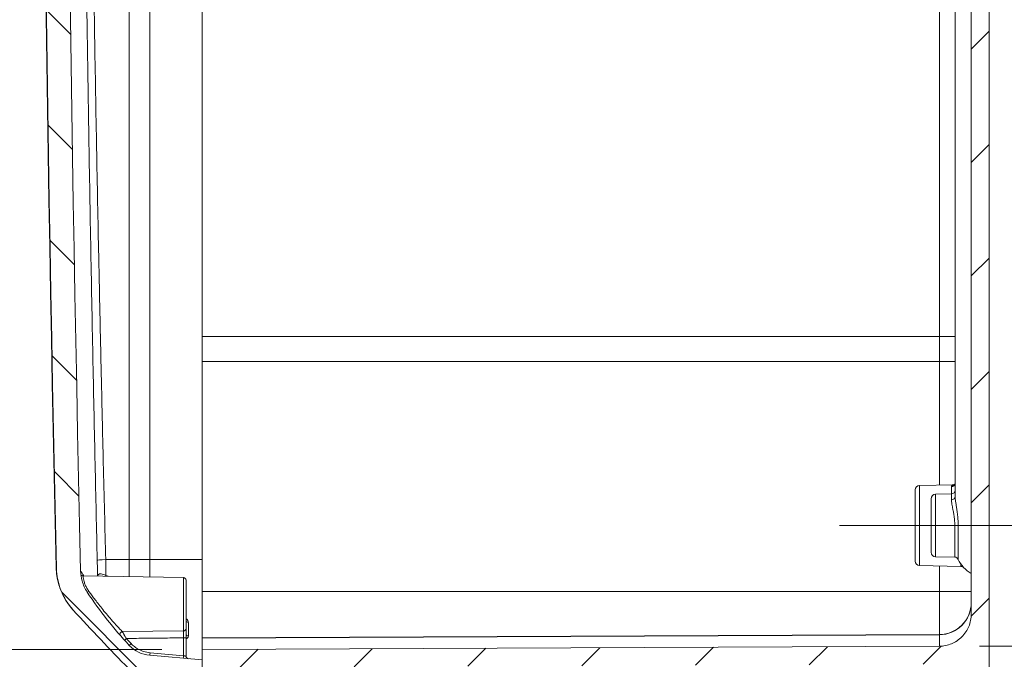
# Model space of a CAD drawing. Header units: inches. Extents: x -374 to 640, y -945 to 1059.
# Tile 121 of 222: x 94.59 to 102.27, y 45.1 to 50.09. Entities that reach past the tile are written whole.
import ezdxf

# ---------------------------------------------------------------- set-up
doc = ezdxf.new("R2010")
doc.units = ezdxf.units.IN
doc.header["$LTSCALE"] = 5
doc.header["$MEASUREMENT"] = 0
doc.layers.add('Centerline (ANSI)', color=1, linetype='Continuous', lineweight=9, true_color=0xff0000)
for name, color, linetype, lineweight in [('Dimension (ANSI)', 7, 'Continuous', 9), ('Hatch (ANSI)', 7, 'Continuous', 9), ('Visible (ANSI)', 7, 'Continuous', 18), ('Visible Narrow (ANSI)', 7, 'Continuous', 5)]:
    doc.layers.add(name, color=color, linetype=linetype, lineweight=lineweight)
doc.styles.add('Note Text (ANSI)', font='arial.ttf')
doc.dimstyles.new('.XX', dxfattribs={"dimscale": 5, "dimtxt": 0.095, "dimasz": 0.125, "dimexe": 0.1875, "dimexo": 0.0625, "dimgap": 0.0625, "dimtad": 0, "dimtih": 1, "dimtoh": 1, "dimrnd": 1e-08, "dimzin": 0, "dimdsep": 46, "dimtxsty": 'Note Text (ANSI)', "dimblk": 'Filled-1', "dimcen": 0.09, "dimdle": 0.45, "dimclrd": 256, "dimclre": 256, "dimclrt": 256, "dimadec": 0, "dimazin": 1, "dimtfac": 1.263158, "dimtofl": 0, "dimtmove": 0, "dimatfit": 3, "dimfxl": 1, "dimtolj": 1, "dimtzin": 4, "dimlwd": -1, "dimlwe": -1, "dimarcsym": 0})

# ---------------------------------------------------------------- blocks, each defined once
blk = doc.blocks.new('Filled-1')
at = {"color": 0}
for p, q in [((0, 0), (-1, 0.25)), ((-1, 0.25), (-1, -0.25)), ((-1, 0), (0, 0)), ((-1, -0.25), (0, 0))]:
    blk.add_line(p, q, dxfattribs=at)
at = {"color": 0, "flags": 128}
blk.add_lwpolyline([(-1, -0.25), (0, 0), (-1, 0.25), (-1, -0.25)], dxfattribs=at)
at = {"color": 0}
blk.add_solid([(-1, -0.25), (0, 0), (-1, 0.25), (-1, -0.25)], dxfattribs=at)
blk = doc.blocks.new('*D58')
at = {"layer": 'Defpoints', "color": 0, "transparency": 16777216}
for p in [(101.7585, 69.3387), (101.7585, 45.2042), (108.1356, 45.2042)]:
    blk.add_point(p, dxfattribs=at)
at = {"layer": 'Dimension (ANSI)', "transparency": 16777216}
for p, q in [((102.071, 69.3387), (109.0731, 69.3387)), ((108.1356, 68.7137), (108.1356, 59.6032)), ((108.1356, 45.8292), (108.1356, 58.4928)), ((102.071, 45.2042), (109.0731, 45.2042))]:
    blk.add_line(p, q, dxfattribs=at)
at = {"layer": 'Dimension (ANSI)', "transparency": 16777216, "xscale": 0.625, "yscale": 0.625, "zscale": 0.625}
for p, rotation in [((108.1356, 69.3387), 90), ((108.1356, 45.2042), 270)]:
    blk.add_blockref('Filled-1', p, dxfattribs=dict(at, rotation=rotation))
at = {"layer": 'Dimension (ANSI)', "transparency": 16777216, "insert": (107.3301, 59.2907), "char_height": 0.475, "attachment_point": 1, "style": 'Note Text (ANSI)'}
blk.add_mtext('\\A1;24.13', dxfattribs=at)
blk = doc.blocks.new('*D61')
at = {"layer": 'Defpoints', "color": 0, "transparency": 16777216}
for p in [(96.0074, 69.3611), (91.8718, 45.1791), (96.0074, 45.1791)]:
    blk.add_point(p, dxfattribs=at)
at = {"layer": 'Dimension (ANSI)', "transparency": 16777216}
for p, q in [((95.6949, 69.3611), (90.9343, 69.3611)), ((91.8718, 68.7361), (91.8718, 57.8224)), ((91.8718, 45.8041), (91.8718, 56.7123)), ((95.6949, 45.1791), (90.9343, 45.1791))]:
    blk.add_line(p, q, dxfattribs=at)
at = {"layer": 'Dimension (ANSI)', "transparency": 16777216, "xscale": 0.625, "yscale": 0.625, "zscale": 0.625}
for p, rotation in [((91.8718, 69.3611), 90), ((91.8718, 45.1791), 270)]:
    blk.add_blockref('Filled-1', p, dxfattribs=dict(at, rotation=rotation))
at = {"layer": 'Dimension (ANSI)', "transparency": 16777216, "insert": (91.0659, 57.5099), "char_height": 0.475, "attachment_point": 1, "style": 'Note Text (ANSI)'}
blk.add_mtext('\\A1;24.18', dxfattribs=at)

msp = doc.modelspace()

# ---------------------------------------------------------------- hatches: boundary and pattern name
at = {"layer": 'Hatch (ANSI)'}
h = msp.add_hatch(dxfattribs=at)
h.set_pattern_fill('ANSI31', color=256, scale=5, style=0)
edge = h.paths.add_edge_path()
edge.add_line((101.88243, 57.42857), (101.88243, 57.11158))
edge.add_ellipse((102.13243, 57.11158), major_axis=(0, -0.25), ratio=1, start_angle=270, end_angle=330.000005)
edge.add_line((102.00743, 56.89507), (102.00743, 56.13524))
edge.add_ellipse((102.13243, 55.82905), major_axis=(0, 0.35355), ratio=0.7071068, start_angle=30, end_angle=90)
edge.add_line((101.88243, 55.82905), (101.88243, 55.38077))
edge.add_ellipse((102.13243, 55.38077), major_axis=(0, -0.35355), ratio=0.7071068, start_angle=270, end_angle=330.000009)
edge.add_line((102.00743, 55.07458), (102.00743, 45.45415))
edge.add_spline(control_points=[(102.00743, 45.45415), (102.00743, 45.43872), (102.00591, 45.42188), (101.99935, 45.38888), (101.99431, 45.37273), (101.9825, 45.34423), (101.97465, 45.32924), (101.95595, 45.30127), (101.94512, 45.28828), (101.9233, 45.26647), (101.91031, 45.25563), (101.88234, 45.23694), (101.86736, 45.22908), (101.83885, 45.21728), (101.8227, 45.21224), (101.7901, 45.20575), (101.77365, 45.20422), (101.75852, 45.20415)], knot_values=[2.8212414, 2.8212414, 2.8212414, 2.8212414, 2.9387934, 2.9387934, 3.0563455, 3.0563455, 3.1738973, 3.1738973, 3.291449, 3.291449, 3.4090007, 3.4090007, 3.5265524, 3.5265524, 3.6441038, 3.6441038, 3.7588904, 3.7588904, 3.7588904, 3.7588904], degree=3, periodic=0)
edge.add_line((101.75852, 45.20415), (96.00743, 45.17906))
edge.add_line((96.00743, 45.17906), (96.00743, 45.09757))
edge.add_line((96.00743, 45.09757), (96.00743, 44.97154))
edge.add_line((96.00743, 44.97154), (96.00743, 44.91782))
edge.add_ellipse((95.97243, 44.91782), major_axis=(0, -0.035), ratio=1, start_angle=0, end_angle=90, ccw=False)
edge.add_line((95.97243, 44.88282), (95.96679, 44.88282))
edge.add_ellipse((95.96679, 44.75782), major_axis=(-0.125, 0), ratio=1, start_angle=270, end_angle=292.5)
edge.add_line((95.91896, 44.87331), (95.87129, 44.85356))
edge.add_ellipse((95.87988, 44.83282), major_axis=(-0.02074, -0.00859), ratio=1, start_angle=270, end_angle=404.999998)
edge.add_line((95.87129, 44.81208), (95.91896, 44.79234))
edge.add_ellipse((95.96679, 44.90782), major_axis=(0.11548, -0.04784), ratio=1, start_angle=270, end_angle=292.5)
edge.add_line((95.96679, 44.78282), (95.97243, 44.78282))
edge.add_ellipse((95.97243, 44.74782), major_axis=(0.035, 0), ratio=1, start_angle=0.000094, end_angle=90, ccw=False)
edge.add_line((96.00743, 44.74782), (96.00743, 44.6941))
edge.add_line((96.00743, 44.6941), (96.00743, 44.59967))
edge.add_line((96.00743, 44.59967), (96.00743, 44.56757))
edge.add_line((96.00743, 44.56757), (96.4481, 44.60613))
edge.add_ellipse((96.44243, 44.67088), major_axis=(0.06475, 0.00567), ratio=1, start_angle=270, end_angle=355)
edge.add_line((96.50743, 44.67088), (96.50743, 44.77317))
edge.add_ellipse((96.44243, 44.77317), major_axis=(0, 0.065), ratio=1, start_angle=270, end_angle=359.75)
edge.add_line((96.44272, 44.83817), (96.21215, 44.83918))
edge.add_ellipse((96.21243, 44.90418), major_axis=(-0.065, 0.00028), ratio=1, start_angle=0.25, end_angle=90, ccw=False)
edge.add_line((96.14743, 44.90418), (96.14743, 44.97495))
edge.add_spline(control_points=[(96.14743, 44.97495), (96.14743, 44.98297), (96.14931, 44.99241), (96.15545, 45.00724), (96.1608, 45.01524), (96.17214, 45.02659), (96.18015, 45.03193), (96.19488, 45.03804), (96.20419, 45.03992), (96.21215, 45.03995)], knot_values=[0.2445076, 0.2445076, 0.2445076, 0.2445076, 0.3056347, 0.3056347, 0.3667617, 0.3667617, 0.4278885, 0.4278885, 0.4882963, 0.4882963, 0.4882963, 0.4882963], degree=3, periodic=0)
edge.add_line((96.21215, 45.03995), (101.69385, 45.06387))
edge.add_spline(control_points=[(101.69385, 45.06387), (101.69395, 45.06387), (101.69404, 45.06387), (101.70216, 45.06387), (101.7116, 45.06199), (101.72642, 45.05585), (101.73442, 45.0505), (101.74577, 45.03916), (101.75112, 45.03116), (101.75726, 45.01633), (101.75913, 45.00689), (101.75913, 44.99887)], knot_values=[0.4882963, 0.4882963, 0.4882963, 0.4882963, 0.4890152, 0.4890152, 0.5501418, 0.5501418, 0.6112686, 0.6112686, 0.6723956, 0.6723956, 0.7335227, 0.7335227, 0.7335227, 0.7335227], degree=3, periodic=0)
edge.add_line((101.75913, 44.99887), (101.75913, 43.97017))
edge.add_ellipse((101.82413, 43.97017), major_axis=(0, -0.065), ratio=1, start_angle=270, end_angle=360)
edge.add_line((101.82413, 43.90517), (102.14743, 43.90517))
edge.add_line((102.14743, 43.90517), (102.14743, 43.99112))
edge.add_ellipse((102.09243, 43.99112), major_axis=(0, 0.055), ratio=1, start_angle=270, end_angle=359)
edge.add_line((102.09339, 44.04611), (101.96147, 44.04842))
edge.add_ellipse((101.96243, 44.10341), major_axis=(-0.05499, 0.00096), ratio=1, start_angle=1, end_angle=90, ccw=False)
edge.add_line((101.90743, 44.10341), (101.90743, 44.86592))
edge.add_spline(control_points=[(101.90743, 44.86592), (101.90743, 44.8727), (101.90902, 44.88069), (101.91422, 44.89323), (101.91874, 44.90001), (101.92834, 44.90961), (101.93511, 44.91413), (101.94736, 44.91921), (101.9549, 44.92079), (101.96147, 44.92091)], knot_values=[0.206891, 0.206891, 0.206891, 0.206891, 0.2586139, 0.2586139, 0.3103367, 0.3103367, 0.3620595, 0.3620595, 0.4113633, 0.4113633, 0.4113633, 0.4113633], degree=3, periodic=0)
edge.add_line((101.96147, 44.92091), (102.09339, 44.92321))
edge.add_spline(control_points=[(102.09339, 44.92321), (102.09996, 44.92332), (102.1075, 44.92491), (102.11975, 44.92999), (102.12652, 44.93451), (102.13612, 44.94411), (102.14065, 44.95088), (102.14584, 44.96343), (102.14743, 44.97141), (102.14743, 44.9782)], knot_values=[0.0024187, 0.0024187, 0.0024187, 0.0024187, 0.0517225, 0.0517225, 0.1034452, 0.1034452, 0.155168, 0.155168, 0.206891, 0.206891, 0.206891, 0.206891], degree=3, periodic=0)
edge.add_line((102.14743, 44.9782), (102.14743, 69.56194))
edge.add_spline(control_points=[(102.14743, 69.56194), (102.14743, 69.56873), (102.14584, 69.57672), (102.14065, 69.58926), (102.13612, 69.59604), (102.12652, 69.60564), (102.11975, 69.61016), (102.1075, 69.61523), (102.09996, 69.61682), (102.09339, 69.61694)], knot_values=[0.6206731, 0.6206731, 0.6206731, 0.6206731, 0.6723961, 0.6723961, 0.7241189, 0.7241189, 0.7758416, 0.7758416, 0.8251454, 0.8251454, 0.8251454, 0.8251454], degree=3, periodic=0)
edge.add_line((102.09339, 69.61694), (101.96147, 69.61924))
edge.add_spline(control_points=[(101.96147, 69.61924), (101.9549, 69.61935), (101.94736, 69.62094), (101.93511, 69.62601), (101.92834, 69.63054), (101.91874, 69.64014), (101.91422, 69.64691), (101.90902, 69.65945), (101.90743, 69.66744), (101.90743, 69.67423)], knot_values=[0.4162008, 0.4162008, 0.4162008, 0.4162008, 0.4655046, 0.4655046, 0.5172273, 0.5172273, 0.5689501, 0.5689501, 0.6206731, 0.6206731, 0.6206731, 0.6206731], degree=3, periodic=0)
edge.add_line((101.90743, 69.67423), (101.90743, 70.43674))
edge.add_ellipse((101.96243, 70.43674), major_axis=(0, 0.055), ratio=1, start_angle=1, end_angle=90, ccw=False)
edge.add_line((101.96147, 70.49173), (102.09339, 70.49403))
edge.add_ellipse((102.09243, 70.54902), major_axis=(0.05499, 0.00096), ratio=1, start_angle=270, end_angle=359)
edge.add_line((102.14743, 70.54902), (102.14743, 70.63498))
edge.add_line((102.14743, 70.63498), (101.82413, 70.63498))
edge.add_ellipse((101.82413, 70.56998), major_axis=(-0.065, 0), ratio=1, start_angle=270, end_angle=360)
edge.add_line((101.75913, 70.56998), (101.75913, 69.54128))
edge.add_spline(control_points=[(101.75913, 69.54128), (101.75913, 69.53325), (101.75726, 69.52381), (101.75112, 69.50899), (101.74577, 69.50099), (101.73442, 69.48964), (101.72642, 69.48429), (101.7116, 69.47815), (101.70216, 69.47628), (101.69404, 69.47628), (101.69395, 69.47628), (101.69385, 69.47628)], knot_values=[0.2445076, 0.2445076, 0.2445076, 0.2445076, 0.3056347, 0.3056347, 0.3667617, 0.3667617, 0.4278885, 0.4278885, 0.4890152, 0.4890152, 0.4897341, 0.4897341, 0.4897341, 0.4897341], degree=3, periodic=0)
edge.add_line((101.69385, 69.47628), (96.21215, 69.5002))
edge.add_spline(control_points=[(96.21215, 69.5002), (96.20419, 69.50023), (96.19488, 69.50211), (96.18015, 69.50821), (96.17214, 69.51356), (96.1608, 69.52491), (96.15545, 69.53291), (96.14931, 69.54773), (96.14743, 69.55717), (96.14743, 69.5652)], knot_values=[0.4897341, 0.4897341, 0.4897341, 0.4897341, 0.5501418, 0.5501418, 0.6112686, 0.6112686, 0.6723956, 0.6723956, 0.7335227, 0.7335227, 0.7335227, 0.7335227], degree=3, periodic=0)
edge.add_line((96.14743, 69.5652), (96.14743, 69.63597))
edge.add_ellipse((96.21243, 69.63597), major_axis=(0, 0.065), ratio=1, start_angle=0.25, end_angle=90, ccw=False)
edge.add_line((96.21215, 69.70097), (96.44272, 69.70197))
edge.add_ellipse((96.44243, 69.76697), major_axis=(0.065, 0.00028), ratio=1, start_angle=270, end_angle=359.75)
edge.add_line((96.50743, 69.76697), (96.50743, 69.86927))
edge.add_ellipse((96.44243, 69.86927), major_axis=(0, 0.065), ratio=1, start_angle=270, end_angle=355)
edge.add_line((96.4481, 69.93402), (96.00743, 69.97257))
edge.add_line((96.00743, 69.97257), (96.00743, 69.94048))
edge.add_line((96.00743, 69.94048), (96.00743, 69.84604))
edge.add_line((96.00743, 69.84604), (96.00743, 69.79232))
edge.add_ellipse((95.97243, 69.79232), major_axis=(0, -0.035), ratio=1, start_angle=0.000094, end_angle=90, ccw=False)
edge.add_line((95.97243, 69.75732), (95.96679, 69.75732))
edge.add_ellipse((95.96679, 69.63232), major_axis=(-0.125, 0), ratio=1, start_angle=270, end_angle=292.5)
edge.add_line((95.91896, 69.74781), (95.87129, 69.72806))
edge.add_ellipse((95.87988, 69.70732), major_axis=(-0.02074, -0.00859), ratio=1, start_angle=270, end_angle=404.999998)
edge.add_line((95.87129, 69.68658), (95.91896, 69.66684))
edge.add_ellipse((95.96679, 69.78232), major_axis=(0.11548, -0.04784), ratio=1, start_angle=270, end_angle=292.5)
edge.add_line((95.96679, 69.65732), (95.97243, 69.65732))
edge.add_ellipse((95.97243, 69.62232), major_axis=(0.035, 0), ratio=1, start_angle=0, end_angle=90, ccw=False)
edge.add_line((96.00743, 69.62232), (96.00743, 69.5686))
edge.add_line((96.00743, 69.5686), (96.00743, 69.44257))
edge.add_line((96.00743, 69.44257), (96.00743, 69.36109))
edge.add_line((96.00743, 69.36109), (101.75852, 69.33599))
edge.add_spline(control_points=[(101.75852, 69.33599), (101.77365, 69.33593), (101.7901, 69.3344), (101.8227, 69.32791), (101.83885, 69.32287), (101.86736, 69.31106), (101.88234, 69.30321), (101.91031, 69.28452), (101.9233, 69.27368), (101.94512, 69.25186), (101.95595, 69.23887), (101.97465, 69.2109), (101.9825, 69.19592), (101.99431, 69.16741), (101.99935, 69.15127), (102.00591, 69.11827), (102.00743, 69.10142), (102.00743, 69.086)], knot_values=[0.0027648, 0.0027648, 0.0027648, 0.0027648, 0.1175514, 0.1175514, 0.2351027, 0.2351027, 0.3526544, 0.3526544, 0.4702061, 0.4702061, 0.5877579, 0.5877579, 0.7053096, 0.7053096, 0.8228617, 0.8228617, 0.9404138, 0.9404138, 0.9404138, 0.9404138], degree=3, periodic=0)
edge.add_line((102.00743, 69.086), (102.00743, 59.46557))
edge.add_ellipse((102.13243, 59.15938), major_axis=(0, 0.35355), ratio=0.7071068, start_angle=30, end_angle=90)
edge.add_line((101.88243, 59.15938), (101.88243, 58.71109))
edge.add_ellipse((102.13243, 58.71109), major_axis=(0, -0.35355), ratio=0.7071068, start_angle=270, end_angle=330.00001)
edge.add_line((102.00743, 58.40491), (102.00743, 57.64507))
edge.add_ellipse((102.13243, 57.42857), major_axis=(-0.21651, -0.125), ratio=1, start_angle=270, end_angle=330)
h = msp.add_hatch(dxfattribs=at)
h.set_pattern_fill('ANSI31', color=256, scale=5, angle=90.0002, style=0)
edge = h.paths.add_edge_path()
edge.add_ellipse((601.21743, 57.27007), major_axis=(-11.4795, 506.1571), ratio=1, start_angle=87.401538, end_angle=90)
edge.add_spline(control_points=[(95.06033, 45.79057), (95.06091, 45.76485), (95.06467, 45.73926), (95.0803, 45.6827), (95.094, 45.65259), (95.11214, 45.62518)], knot_values=[-0.5111668, -0.5111668, -0.5111668, -0.5111668, -0.3146232, -0.3146232, -0.0640357, -0.0640357, -0.0640357, -0.0640357], degree=3, periodic=0)
edge.add_ellipse((97.71116, 47.34504), major_axis=(-2.13398, 2.27133), ratio=1, start_angle=80.279875, end_angle=90)
edge.add_ellipse((95.62203, 45.38225), major_axis=(-0.24905, 0.02179), ratio=1, start_angle=48.214134, end_angle=90)
edge.add_line((95.60024, 45.1332), (96.00743, 45.09757))
edge.add_line((96.00743, 45.09757), (96.00743, 44.97154))
edge.add_line((96.00743, 44.97154), (95.85743, 44.9663))
edge.add_line((95.85743, 44.9663), (95.63638, 44.95858))
edge.add_ellipse((95.63743, 44.9286), major_axis=(0, 0.03), ratio=1, start_angle=2.001689, end_angle=90)
edge.add_line((95.60743, 44.9286), (95.60743, 44.9092))
edge.add_ellipse((95.63743, 44.9092), major_axis=(-0.0293, 0.00645), ratio=1, start_angle=12.415903, end_angle=90)
edge.add_ellipse((95.60411, 44.75782), major_axis=(-0.11548, 0.04784), ratio=1, start_angle=270, end_angle=280.0841, ccw=False)
edge.add_line((95.65194, 44.87331), (95.69126, 44.85702))
edge.add_ellipse((95.68124, 44.83282), major_axis=(0.0242, 0.01002), ratio=1, start_angle=270, end_angle=404.999997, ccw=False)
edge.add_line((95.69126, 44.80863), (95.65194, 44.79234))
edge.add_ellipse((95.60411, 44.90782), major_axis=(0.12208, 0.02688), ratio=1, start_angle=270, end_angle=280.0841, ccw=False)
edge.add_ellipse((95.63743, 44.75645), major_axis=(0, 0.03), ratio=1, start_angle=12.415903, end_angle=90)
edge.add_line((95.60743, 44.75645), (95.60743, 44.73704))
edge.add_ellipse((95.63743, 44.73704), major_axis=(-0.02897, 0.00779), ratio=1, start_angle=15.052369, end_angle=90)
edge.add_ellipse((95.63743, 44.73704), major_axis=(-0.02998, 0.00105), ratio=1, start_angle=76.947994, end_angle=90)
edge.add_line((95.63639, 44.70706), (96.00743, 44.6941))
edge.add_line((96.00743, 44.6941), (96.00743, 44.59967))
edge.add_line((96.00743, 44.59967), (95.94743, 44.59757))
edge.add_line((95.94743, 44.59757), (95.94743, 44.57282))
edge.add_line((95.94743, 44.57282), (95.58959, 44.60413))
edge.add_ellipse((95.59743, 44.69379), major_axis=(0, -0.09), ratio=1, start_angle=270, end_angle=355, ccw=False)
edge.add_line((95.50743, 44.69379), (95.50743, 44.85449))
edge.add_ellipse((95.25743, 44.85449), major_axis=(0.17563, -0.17791), ratio=1, start_angle=45.369347, end_angle=90)
edge.add_ellipse((106.7264, 56.17654), major_axis=(10.69045, -11.72368), ratio=1, start_angle=270, end_angle=272.269962, ccw=False)
edge.add_spline(control_points=[(95.00272, 45.48609), (94.96167, 45.5311), (94.92919, 45.58324), (94.88534, 45.69471), (94.87363, 45.75286), (94.8723, 45.81168)], knot_values=[-0.9128393, -0.9128393, -0.9128393, -0.9128393, -0.4486326, -0.4486326, -0.0000515, -0.0000515, -0.0000515, -0.0000515], degree=3, periodic=0)
edge.add_ellipse((601.21743, 57.27007), major_axis=(-11.45839, -506.34513), ratio=1, start_angle=270, end_angle=272.5927196, ccw=False)
edge.add_spline(control_points=[(94.8723, 68.72847), (94.87363, 68.78729), (94.88534, 68.84543), (94.92919, 68.9569), (94.96167, 69.00904), (95.00272, 69.05406)], knot_values=[-0.9284645, -0.9284645, -0.9284645, -0.9284645, -0.4798789, -0.4798789, -0.0156781, -0.0156781, -0.0156781, -0.0156781], degree=3, periodic=0)
edge.add_ellipse((106.7264, 58.3636), major_axis=(-11.14641, -11.29106), ratio=1, start_angle=270, end_angle=272.269964, ccw=False)
edge.add_ellipse((95.25743, 69.68565), major_axis=(0, -0.25), ratio=1, start_angle=45.369347, end_angle=90)
edge.add_line((95.50743, 69.68565), (95.50743, 69.84636))
edge.add_ellipse((95.59743, 69.84636), major_axis=(-0.08966, -0.00784), ratio=1, start_angle=270, end_angle=355, ccw=False)
edge.add_line((95.58959, 69.93602), (95.94743, 69.96732))
edge.add_line((95.94743, 69.96732), (95.94743, 69.94257))
edge.add_line((95.94743, 69.94257), (96.00743, 69.94048))
edge.add_line((96.00743, 69.94048), (96.00743, 69.84604))
edge.add_line((96.00743, 69.84604), (95.85743, 69.8408))
edge.add_line((95.85743, 69.8408), (95.63638, 69.83308))
edge.add_ellipse((95.63743, 69.8031), major_axis=(0, 0.03), ratio=1, start_angle=2.001689, end_angle=90)
edge.add_line((95.60743, 69.8031), (95.60743, 69.7837))
edge.add_ellipse((95.63743, 69.7837), major_axis=(-0.0293, 0.00645), ratio=1, start_angle=12.415903, end_angle=90)
edge.add_ellipse((95.60411, 69.63232), major_axis=(-0.11548, 0.04784), ratio=1, start_angle=270, end_angle=280.0841, ccw=False)
edge.add_line((95.65194, 69.74781), (95.69126, 69.73152))
edge.add_ellipse((95.68124, 69.70732), major_axis=(0.0242, 0.01002), ratio=1, start_angle=270, end_angle=404.999996, ccw=False)
edge.add_line((95.69126, 69.68313), (95.65194, 69.66684))
edge.add_ellipse((95.60411, 69.78232), major_axis=(0.12208, 0.02688), ratio=1, start_angle=270, end_angle=280.0841, ccw=False)
edge.add_ellipse((95.63743, 69.63095), major_axis=(0, 0.03), ratio=1, start_angle=12.415903, end_angle=90)
edge.add_line((95.60743, 69.63095), (95.60743, 69.61154))
edge.add_ellipse((95.63743, 69.61154), major_axis=(-0.01847, 0.02364), ratio=1, start_angle=51.997997, end_angle=90)
edge.add_ellipse((95.63743, 69.61154), major_axis=(-0.02998, 0.00105), ratio=1, start_angle=40.002367, end_angle=90)
edge.add_line((95.63639, 69.58156), (96.00743, 69.5686))
edge.add_line((96.00743, 69.5686), (96.00743, 69.44257))
edge.add_line((96.00743, 69.44257), (95.60024, 69.40695))
edge.add_ellipse((95.62203, 69.1579), major_axis=(0.17118, 0.1822), ratio=1, start_angle=48.214134, end_angle=90)
edge.add_ellipse((97.71116, 67.19511), major_axis=(1.71987, 2.59901), ratio=1, start_angle=80.280154, end_angle=90)
edge.add_spline(control_points=[(95.11215, 68.91498), (95.09405, 68.88763), (95.08037, 68.8576), (95.0647, 68.80106), (95.06092, 68.7754), (95.06033, 68.7496)], knot_values=[-0.4568254, -0.4568254, -0.4568254, -0.4568254, -0.2068293, -0.2068293, -0.0097166, -0.0097166, -0.0097166, -0.0097166], degree=3, periodic=0)

# ---------------------------------------------------------------- linework, layer by layer
at = {"layer": 'Centerline (ANSI)', "linetype": 'Continuous'}
msp.add_line((100.97926, 46.14507), (102.52182, 46.14507), dxfattribs=at)
at = {"layer": 'Visible (ANSI)'}
for p, q in [((102.14743, 44.9782), (102.14743, 69.56194)), ((96.00743, 47.61748), (96.00743, 66.92267)), ((102.00743, 55.07458), (102.00743, 45.45415)), ((101.88243, 46.37091), (101.88243, 51.48174)), ((96.00743, 47.42439), (96.00743, 47.61748)), ((96.00743, 45.63007), (96.00743, 47.42439)), ((101.56993, 45.86757), (101.56993, 46.42258)), ((101.60419, 46.45757), (101.86679, 46.46215)), ((101.72932, 46.38882), (101.85296, 46.39098)), ((101.69493, 46.35383), (101.69493, 45.93632)), ((101.72932, 45.90132), (101.87897, 45.89871)), ((101.60432, 45.83257), (101.92695, 45.82694)), ((95.86278, 45.73917), (95.07851, 45.75286)), ((95.88243, 45.3413), (95.88243, 45.71917)), ((96.00743, 45.27007), (96.00743, 45.63007)), ((95.88243, 45.26947), (95.88243, 45.12684)), ((101.75852, 45.29517), (96.00743, 45.27007)), ((96.00743, 45.27007), (96.00743, 45.26823)), ((96.00743, 45.17906), (96.00743, 45.26823)), ((101.75852, 45.20415), (96.00743, 45.17906)), ((96.00743, 45.17906), (96.00743, 44.91782)), ((96.00743, 45.09757), (95.60024, 45.1332))]:
    msp.add_line(p, q, dxfattribs=at)
for centre, radius, start, end in [((601.21743, 57.27007), 506.28726, 178.7007678, 181.2992297), ((601.21743, 57.27007), 506.4775, 178.7039957, 181.2960043), ((601.21743, 57.27007), 506.47476, 178.7036402, 181.2963598), ((101.60493, 46.42258), 0.035, 91.215862, 180), ((101.72993, 46.35383), 0.035, 91, 180), ((101.85243, 46.42098), 0.03, 271, 0), ((101.72993, 45.93632), 0.035, 180, 269), ((101.60493, 45.86757), 0.035, 180, 269), ((101.87845, 45.86872), 0.03, 24.894113, 89), ((102.13243, 45.98658), 0.25, 204.894113, 240), ((95.36937, 45.82607), 0.5, 181.296004, 222.345136), ((101.92642, 45.79695), 0.03, 42.630024, 89), ((95.07886, 45.77285), 0.02, 214.277668, 269), ((95.86243, 45.71917), 0.02, 0, 89), ((97.71116, 47.34504), 3.11653, 213.494009, 223.214134), ((101.75743, 45.54516), 0.25, 270.25, 0), ((106.7264, 56.17654), 15.86602, 222.360691, 224.630653), ((95.62203, 45.38225), 0.25, 223.214134, 265), ((95.90243, 45.12684), 0.02, 180, 265)]:
    msp.add_arc(centre, radius, start, end, dxfattribs=at)
for centre, major_axis, ratio, start_param, end_param in [((101.85333, 46.48225), (0.02881, -0.00837), 0.9695433, 6.2831697, 6.2831856), ((95.90243, 45.40258), (-0.02, 0), 0.6341698, 0.0000004, 0.0001644)]:
    msp.add_ellipse(centre, major_axis=major_axis, ratio=ratio, start_param=start_param, end_param=end_param, dxfattribs=at)
for points, knots in [([(101.86679, 46.46215), (101.86932, 46.4622), (101.87532, 46.46412), (101.88069, 46.47018), (101.88174, 46.4725), (101.88214, 46.47387)], [0, 0, 0, 0, 0.13797077, 0.13797077, 0.2128838, 0.2128838, 0.2128838, 0.2128838]), ([(94.8723, 45.81168), (94.87363, 45.75286), (94.88534, 45.69471), (94.92919, 45.58324), (94.96167, 45.5311), (95.00272, 45.48609)], [-0.91283933, -0.91283933, -0.91283933, -0.91283933, -0.4642582, -0.4642582, -0.0000515, -0.0000515, -0.0000515, -0.0000515]), ([(95.11214, 45.62518), (95.094, 45.65259), (95.0803, 45.6827), (95.06467, 45.73926), (95.06091, 45.76485), (95.06033, 45.79057)], [-0.51116678, -0.51116678, -0.51116678, -0.51116678, -0.26057929, -0.26057929, -0.06403575, -0.06403575, -0.06403575, -0.06403575]), ([(95.00272, 45.48609), (95.00186, 45.48703), (95.00116, 45.4878), (95.00065, 45.48835), (95.00013, 45.48893), (94.99982, 45.48927), (94.99982, 45.48927)], [0.85963658, 0.85963658, 0.85963658, 0.85963658, 0.92857143, 0.92857143, 0.92857143, 1, 1, 1, 1]), ([(102.00743, 45.45415), (102.00743, 45.43872), (102.00591, 45.42188), (101.99935, 45.38888), (101.99431, 45.37273), (101.9825, 45.34423), (101.97465, 45.32924), (101.95595, 45.30127), (101.94512, 45.28828), (101.9233, 45.26647), (101.91031, 45.25563), (101.88234, 45.23694), (101.86736, 45.22908), (101.83885, 45.21728), (101.8227, 45.21224), (101.7901, 45.20575), (101.77365, 45.20422), (101.75852, 45.20415)], [2.82124136, 2.82124136, 2.82124136, 2.82124136, 2.93879344, 2.93879344, 3.05634552, 3.05634552, 3.17389728, 3.17389728, 3.29144904, 3.29144904, 3.40900073, 3.40900073, 3.52655241, 3.52655241, 3.64410378, 3.64410378, 3.75889037, 3.75889037, 3.75889037, 3.75889037])]:
    msp.add_open_spline(points, degree=3, knots=knots, dxfattribs=at)
for points in [[(101.88214, 46.47388), (101.88239, 46.47474), (101.88243, 46.47525), (101.88243, 46.47534)], [(95.88243, 45.3413), (95.88243, 45.33921), (95.88243, 45.3344), (95.88243, 45.32469), (95.88243, 45.31456), (95.88243, 45.30477), (95.88243, 45.29462), (95.88243, 45.28341), (95.88243, 45.27434), (95.88243, 45.26947)]]:
    msp.add_open_spline(points, degree=3, dxfattribs=at)
at = {"layer": 'Visible Narrow (ANSI)'}
for p, q in [((95.43983, 45.88057), (95.43983, 57.0436)), ((95.60024, 45.88057), (95.60024, 57.0464)), ((101.75852, 47.61795), (101.75852, 51.46331)), ((96.00743, 47.61748), (101.75852, 47.61795)), ((101.75852, 47.61795), (101.75852, 47.42439)), ((96.00743, 47.42439), (101.75852, 47.42439)), ((101.88243, 47.42439), (101.75852, 47.42439)), ((101.75852, 46.46026), (101.75852, 47.42439)), ((101.72932, 45.90132), (101.72932, 46.38882)), ((101.85296, 46.39098), (101.85296, 46.44673)), ((101.85296, 46.39098), (101.85296, 46.34636)), ((101.60432, 46.14507), (101.60432, 45.83257)), ((101.90566, 46.14507), (101.87897, 46.14507)), ((101.87897, 46.14507), (101.87897, 45.89871)), ((102.00743, 46.14507), (101.90566, 46.14507)), ((101.90566, 46.14507), (101.90566, 45.88134)), ((95.2562, 45.88057), (95.43983, 45.88057)), ((95.60024, 45.88057), (95.43983, 45.88057)), ((95.43983, 45.74655), (95.43983, 45.88057)), ((96.00743, 45.88057), (95.60024, 45.88057)), ((95.60024, 45.74375), (95.60024, 45.88057)), ((101.75852, 45.63007), (101.75852, 45.82988)), ((101.92695, 45.82694), (101.92695, 45.84419)), ((95.86278, 45.32334), (95.86278, 45.73917)), ((101.75852, 45.63007), (96.00743, 45.63007)), ((102.00743, 45.63007), (101.75852, 45.63007)), ((101.75852, 45.29517), (101.75852, 45.63007)), ((95.90069, 45.28238), (95.90069, 45.38994)), ((95.86278, 45.32334), (95.38572, 45.31772)), ((95.86278, 45.26947), (95.88243, 45.26947)), ((95.86278, 45.26947), (95.86278, 45.13027)), ((95.86284, 45.29741), (95.86284, 45.29741)), ((101.75852, 45.29332), (96.00743, 45.26823)), ((101.75852, 45.29517), (101.75852, 45.29332)), ((101.75852, 45.20415), (101.75852, 45.29332)), ((95.86278, 45.13027), (95.60163, 45.15312))]:
    msp.add_line(p, q, dxfattribs=at)
for centre, start, end in [((132.61238, 552.0832), 269.3079848, 269.3079849), ((132.61238, 552.0832), 269.3364756, 269.3364757), ((132.61238, 552.0832), 270.0142531, 270.0142532), ((132.61238, -437.54305), 89.30796703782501, 89.30796710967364), ((132.61238, -437.54305), 89.98574681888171, 89.98574689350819), ((132.61238, -437.54305), 90.66352429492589, 90.66352437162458), ((132.61238, -437.54305), 90.69201509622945, 90.69201518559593)]:
    msp.add_arc(centre, 507.11098, start, end, dxfattribs=at)
for centre, major_axis, ratio, start_param, end_param in [((101.75743, 47.62271), (-0.25, 0), 0.0190422, 1.5751596, 2.0943951), ((101.85243, 46.47529), (0.03, 0), 0.9520857, 4.7298423, 6.2831853), ((101.85333, 46.48225), (0.02881, -0.00837), 0.9695433, 5.0044749, 6.2831697), ((101.85243, 46.37091), (0.03, 0), 0.8185374, 4.7298423, 6.2831853), ((95.50236, 45.88057), (-0.31242, -0.00725), 0.0296514, 5.6191426, 6.2601436), ((95.27354, 45.76001), (-0.00685, -0.01879), 0.7544147, 5.1532083, 5.5378471), ((95.12575, 45.64087), (-0.0167, -0.01101), 0.4067194, 0.0615096, 1.2886765), ((101.75743, 45.54328), (0.25, 0), 0.9998187, 4.7167523, 6.2831853), ((95.90243, 45.40258), (-0.02, 0), 0.6341698, 0.0001644, 1.4835302), ((95.38607, 45.29992), (-0.01502, -0.01321), 0.8302104, 4.1004257, 6.2831853), ((95.86243, 45.3413), (0.02, 0), 0.8979329, 4.7298422, 6.2831853), ((95.86243, 45.26948), (-0.00022, -0.05998), 0.0058152, 1.5707048, 2.6859591), ((95.41756, 45.26467), (-0.01481, -0.01344), 0.0117262, 4.725314, 6.2831853), ((97.7099, 47.34484), (0, 3.09598), 0.9998477, 2.3075564, 2.3251025), ((95.90243, 45.29779), (-0.02, 0), 0.7731938, 0, 1.4835299), ((95.4544, 45.22476), (-0.01458, -0.01369), 0.0119511, 4.7251086, 6.2831853), ((95.60198, 45.15312), (-0.00174, -0.01992), 0.017386, 4.7139101, 6.2831853), ((95.86313, 45.13027), (-0.00174, -0.01992), 0.017386, 4.7139101, 6.2831853)]:
    msp.add_ellipse(centre, major_axis=major_axis, ratio=ratio, start_param=start_param, end_param=end_param, dxfattribs=at)
for points in [[(95.19003, 45.87354), (95.18436, 46.11785), (95.173, 46.62326), (95.15679, 47.39682), (95.13973, 48.28199), (95.1241, 49.17925), (95.11015, 50.07343), (95.09813, 50.94561), (95.08795, 51.79053), (95.07921, 52.6349), (95.07125, 53.55857), (95.06422, 54.62353), (95.05905, 55.82986), (95.05676, 57.21171), (95.05889, 58.75489), (95.0664, 60.36835), (95.07953, 62.0026), (95.09653, 63.50114), (95.11475, 64.78834), (95.13443, 65.97607), (95.15797, 67.21934), (95.17843, 68.16702), (95.19003, 68.66661)], [(101.60419, 46.45756), (101.60401, 46.45752), (101.60374, 46.45445), (101.60374, 46.44854)], [(101.90566, 46.14507), (101.90566, 46.16251), (101.90427, 46.1953), (101.89972, 46.23822), (101.89437, 46.27494), (101.88937, 46.30608), (101.88544, 46.3322), (101.88298, 46.35388), (101.88243, 46.36562), (101.88243, 46.37091)], [(95.2578, 45.75667), (95.25766, 45.76916), (95.25736, 45.79507), (95.25682, 45.83654), (95.25642, 45.86569), (95.2562, 45.88057)], [(95.27518, 45.74942), (95.26956, 45.75205), (95.26374, 45.7545), (95.2578, 45.75667)]]:
    msp.add_open_spline(points, degree=3, dxfattribs=at)
for points, knots in [([(95.2562, 45.88057), (95.24997, 46.122), (95.24371, 46.37274), (95.23745, 46.63241), (95.2355, 46.71328), (95.23355, 46.79502), (95.2316, 46.87762), (95.22743, 47.05487), (95.22327, 47.23604), (95.21912, 47.42151), (95.21514, 47.59995), (95.21118, 47.78236), (95.20724, 47.96906), (95.20501, 48.07468), (95.2028, 48.18166), (95.2006, 48.28956), (95.19488, 48.57065), (95.18929, 48.85795), (95.18403, 49.14335), (95.18378, 49.15682), (95.18353, 49.17028), (95.18328, 49.18373), (95.17778, 49.48322), (95.17263, 49.78054), (95.16784, 50.07421), (95.16653, 50.15438), (95.16524, 50.23428), (95.16399, 50.31388), (95.16063, 50.52635), (95.15747, 50.73665), (95.15447, 50.94497), (95.15205, 51.11341), (95.14975, 51.28056), (95.14755, 51.44651), (95.14601, 51.56258), (95.14453, 51.67807), (95.14309, 51.79382), (95.13992, 52.04825), (95.13695, 52.30399), (95.13411, 52.5701), (95.13382, 52.59695), (95.13354, 52.6239), (95.13325, 52.65097), (95.13016, 52.94617), (95.12721, 53.25466), (95.12444, 53.58439), (95.1238, 53.66041), (95.12318, 53.73755), (95.12256, 53.81592), (95.12049, 54.07916), (95.11855, 54.35623), (95.11681, 54.64871), (95.11557, 54.85563), (95.11444, 55.07026), (95.11344, 55.29316), (95.11261, 55.47654), (95.11188, 55.66552), (95.11125, 55.85998), (95.11005, 56.23602), (95.10926, 56.63259), (95.10905, 57.04896)], [0, 0, 0, 0, 0.0847229, 0.0847229, 0.0847229, 0.1111111, 0.1111111, 0.1111111, 0.1677387, 0.1677387, 0.1677387, 0.2222222, 0.2222222, 0.2222222, 0.2530418, 0.2530418, 0.2530418, 0.3333333, 0.3333333, 0.3333333, 0.3371214, 0.3371214, 0.3371214, 0.4214277, 0.4214277, 0.4214277, 0.4444444, 0.4444444, 0.4444444, 0.5058807, 0.5058807, 0.5058807, 0.5555556, 0.5555556, 0.5555556, 0.5902985, 0.5902985, 0.5902985, 0.6666667, 0.6666667, 0.6666667, 0.6743714, 0.6743714, 0.6743714, 0.7584048, 0.7584048, 0.7584048, 0.7777778, 0.7777778, 0.7777778, 0.8428509, 0.8428509, 0.8428509, 0.8888889, 0.8888889, 0.8888889, 0.9267635, 0.9267635, 0.9267635, 1, 1, 1, 1]), ([(101.60373, 46.21961), (101.60373, 46.24732), (101.60417, 46.27326), (101.60432, 46.29788), (101.60447, 46.32249), (101.60432, 46.3457), (101.60432, 46.36605), (101.60432, 46.38639), (101.60447, 46.40387), (101.60432, 46.41767), (101.60418, 46.43146), (101.60373, 46.44174), (101.60374, 46.44854)], [0, 0, 0, 0, 0.25, 0.25, 0.25, 0.5, 0.5, 0.5, 0.75, 0.75, 0.75, 1, 1, 1, 1]), ([(101.85385, 46.45309), (101.85366, 46.45247), (101.85349, 46.45183), (101.85336, 46.45115), (101.85323, 46.45048), (101.85313, 46.44977), (101.85306, 46.44903), (101.85299, 46.4483), (101.85296, 46.44753), (101.85296, 46.44673)], [0, 0, 0, 0, 0.33333333, 0.33333333, 0.33333333, 0.66666667, 0.66666667, 0.66666667, 0.99999999, 0.99999999, 0.99999999, 0.99999999]), ([(101.86679, 46.46216), (101.86603, 46.46214), (101.86531, 46.46209), (101.86462, 46.46199), (101.86263, 46.46173), (101.86094, 46.46115), (101.85951, 46.46034), (101.85808, 46.45952), (101.85691, 46.45848), (101.85598, 46.45726), (101.85504, 46.45603), (101.85434, 46.45462), (101.85385, 46.45309)], [0.66519015, 0.66519015, 0.66519015, 0.66519015, 0.7, 0.7, 0.7, 0.8, 0.8, 0.8, 0.9, 0.9, 0.9, 0.99999996, 0.99999996, 0.99999996, 0.99999996]), ([(101.87897, 46.14507), (101.87897, 46.1605), (101.87819, 46.1752), (101.87696, 46.18891), (101.87572, 46.20263), (101.87402, 46.21536), (101.87217, 46.22718), (101.87212, 46.22748), (101.87208, 46.22778), (101.87203, 46.22808), (101.87022, 46.23956), (101.86828, 46.25018), (101.86639, 46.26), (101.8663, 46.2605), (101.8662, 46.26101), (101.8661, 46.2615), (101.86427, 46.271), (101.86251, 46.27975), (101.86093, 46.28783), (101.8608, 46.28847), (101.86068, 46.28909), (101.86056, 46.28972), (101.85904, 46.29749), (101.8577, 46.30463), (101.8566, 46.3112), (101.85648, 46.3119), (101.85637, 46.31259), (101.85625, 46.31328), (101.85523, 46.31956), (101.85443, 46.32531), (101.85387, 46.33058), (101.8538, 46.3313), (101.85373, 46.33201), (101.85366, 46.33271), (101.85319, 46.3377), (101.85296, 46.34224), (101.85296, 46.34636)], [0.0000002, 0.0000002, 0.0000002, 0.0000002, 0.14285714, 0.14285714, 0.14285714, 0.28571429, 0.28571429, 0.28571429, 0.28934311, 0.28934311, 0.28934311, 0.42857143, 0.42857143, 0.42857143, 0.43569446, 0.43569446, 0.43569446, 0.57142857, 0.57142857, 0.57142857, 0.58204635, 0.58204635, 0.58204635, 0.71428571, 0.71428571, 0.71428571, 0.72838903, 0.72838903, 0.72838903, 0.85714286, 0.85714286, 0.85714286, 0.87472864, 0.87472864, 0.87472864, 1, 1, 1, 1]), ([(101.60373, 46.21961), (101.60373, 46.21161), (101.60416, 46.20263), (101.60432, 46.19418), (101.60448, 46.18573), (101.60436, 46.17781), (101.60432, 46.1697), (101.60428, 46.16159), (101.60432, 46.15329), (101.60432, 46.14507)], [0, 0, 0, 0, 0.3333333, 0.3333333, 0.3333333, 0.6666667, 0.6666667, 0.6666667, 1, 1, 1, 1]), ([(95.19218, 45.75087), (95.19208, 45.75924), (95.19197, 45.76788), (95.19185, 45.77673), (95.19165, 45.79097), (95.19141, 45.80578), (95.19111, 45.82184), (95.19081, 45.8379), (95.19045, 45.85522), (95.19003, 45.87354)], [0.12604891, 0.12604891, 0.12604891, 0.12604891, 0.33333333, 0.33333333, 0.33333333, 0.66666667, 0.66666667, 0.66666667, 1, 1, 1, 1]), ([(94.8723, 45.81168), (94.87148, 45.81259), (94.8708, 45.81333), (94.87031, 45.81387), (94.8698, 45.81443), (94.8695, 45.81476), (94.8695, 45.81476)], [0.85978991, 0.85978991, 0.85978991, 0.85978991, 0.92857143, 0.92857143, 0.92857143, 1, 1, 1, 1]), ([(95.06033, 45.79055), (95.0611, 45.78939), (95.06201, 45.78801), (95.06304, 45.78647), (95.06421, 45.78471), (95.06551, 45.78275), (95.06698, 45.78054), (95.06845, 45.77834), (95.07009, 45.7759), (95.07195, 45.77313), (95.07382, 45.77035), (95.07592, 45.76724), (95.07823, 45.76383), (95.08055, 45.76041), (95.08309, 45.75669), (95.08578, 45.75276), (95.08579, 45.75275), (95.0858, 45.75274), (95.0858, 45.75273)], [0.15158435, 0.15158435, 0.15158435, 0.15158435, 0.21428571, 0.21428571, 0.21428571, 0.28571429, 0.28571429, 0.28571429, 0.35714286, 0.35714286, 0.35714286, 0.42857143, 0.42857143, 0.42857143, 0.5, 0.5, 0.5, 0.50018539, 0.50018539, 0.50018539, 0.50018539]), ([(95.1254, 45.63129), (95.11972, 45.63922), (95.1144, 45.64759), (95.10961, 45.65614), (95.10481, 45.6647), (95.10054, 45.67344), (95.09681, 45.68236), (95.09308, 45.69128), (95.0899, 45.70031), (95.08747, 45.70847), (95.08503, 45.71662), (95.08333, 45.7239), (95.08212, 45.72983), (95.0809, 45.73575), (95.08017, 45.74036), (95.07967, 45.74381), (95.07916, 45.74727), (95.07889, 45.74956), (95.07873, 45.75095), (95.07857, 45.75234), (95.07851, 45.75286), (95.07851, 45.75286)], [0.00000002, 0.00000002, 0.00000002, 0.00000002, 0.14285714, 0.14285714, 0.14285714, 0.28571429, 0.28571429, 0.28571429, 0.42857143, 0.42857143, 0.42857143, 0.57142857, 0.57142857, 0.57142857, 0.71428571, 0.71428571, 0.71428571, 0.85714286, 0.85714286, 0.85714286, 1, 1, 1, 1]), ([(95.2578, 45.75667), (95.25056, 45.75929), (95.24387, 45.76158), (95.23764, 45.7634), (95.2314, 45.76521), (95.22566, 45.76657), (95.22078, 45.76727), (95.21589, 45.76798), (95.21184, 45.76803), (95.2085, 45.76751), (95.20516, 45.76698), (95.20254, 45.76588), (95.20045, 45.76428), (95.19836, 45.76268), (95.19681, 45.76058), (95.19564, 45.75796), (95.19472, 45.75591), (95.19404, 45.75354), (95.19354, 45.75085)], [0, 0, 0, 0, 0.14285714, 0.14285714, 0.14285714, 0.28571429, 0.28571429, 0.28571429, 0.42857143, 0.42857143, 0.42857143, 0.57142857, 0.57142857, 0.57142857, 0.71428571, 0.71428571, 0.71428571, 0.82627067, 0.82627067, 0.82627067, 0.82627067]), ([(95.38572, 45.31772), (95.37959, 45.32411), (95.37223, 45.33184), (95.36389, 45.34076), (95.35554, 45.34967), (95.34623, 45.35972), (95.33551, 45.37148), (95.32479, 45.38324), (95.31266, 45.39678), (95.29993, 45.4113), (95.28719, 45.42582), (95.27386, 45.44135), (95.26119, 45.45641), (95.24852, 45.47148), (95.23652, 45.48606), (95.2254, 45.49984), (95.21427, 45.51361), (95.20401, 45.52657), (95.19443, 45.53887), (95.18484, 45.55118), (95.17592, 45.56283), (95.16767, 45.57377), (95.15942, 45.5847), (95.15183, 45.59492), (95.1448, 45.60451), (95.13777, 45.61409), (95.1313, 45.62304), (95.1254, 45.63129)], [0.00000016, 0.00000016, 0.00000016, 0.00000016, 0.11111111, 0.11111111, 0.11111111, 0.22222222, 0.22222222, 0.22222222, 0.33333333, 0.33333333, 0.33333333, 0.44444444, 0.44444444, 0.44444444, 0.55555556, 0.55555556, 0.55555556, 0.66666667, 0.66666667, 0.66666667, 0.77777778, 0.77777778, 0.77777778, 0.88888889, 0.88888889, 0.88888889, 1, 1, 1, 1]), ([(95.90069, 45.38994), (95.90069, 45.39321), (95.90007, 45.39632), (95.89902, 45.39924), (95.89885, 45.39968), (95.89868, 45.40012), (95.8985, 45.40056), (95.89749, 45.40299), (95.89618, 45.40529), (95.89463, 45.40742), (95.89407, 45.4082), (95.89348, 45.40895), (95.89285, 45.40968), (95.89145, 45.41132), (95.8899, 45.41286), (95.88819, 45.4143), (95.88707, 45.41524), (95.88589, 45.41614), (95.88465, 45.41699), (95.88393, 45.41748), (95.88319, 45.41796), (95.88243, 45.41841)], [0, 0, 0, 0, 0.2, 0.2, 0.2, 0.23039331, 0.23039331, 0.23039331, 0.4, 0.4, 0.4, 0.46137204, 0.46137204, 0.46137204, 0.6, 0.6, 0.6, 0.6912916, 0.6912916, 0.6912916, 0.74419637, 0.74419637, 0.74419637, 0.74419637]), ([(95.41721, 45.26467), (95.41508, 45.26818), (95.41306, 45.27152), (95.41117, 45.27466), (95.40928, 45.2778), (95.40753, 45.28073), (95.40588, 45.28349), (95.40423, 45.28625), (95.40269, 45.28883), (95.40122, 45.2913), (95.39975, 45.29378), (95.39836, 45.29613), (95.397, 45.29843), (95.39564, 45.30072), (95.39433, 45.30296), (95.39304, 45.30515), (95.39175, 45.30735), (95.39048, 45.30951), (95.38924, 45.31164), (95.388, 45.31377), (95.38679, 45.31586), (95.38572, 45.31772)], [0.00000012, 0.00000012, 0.00000012, 0.00000012, 0.14285714, 0.14285714, 0.14285714, 0.28571429, 0.28571429, 0.28571429, 0.42857143, 0.42857143, 0.42857143, 0.57142857, 0.57142857, 0.57142857, 0.71428571, 0.71428571, 0.71428571, 0.85714286, 0.85714286, 0.85714286, 1, 1, 1, 1]), ([(95.86278, 45.26947), (95.8165, 45.26897), (95.76915, 45.26846), (95.72078, 45.26793), (95.70271, 45.26774), (95.68449, 45.26754), (95.66612, 45.26734), (95.63535, 45.26701), (95.60415, 45.26668), (95.57248, 45.26633), (95.5219, 45.26579), (95.47012, 45.26524), (95.41721, 45.26467)], [0, 0, 0, 0, 0.3333333, 0.3333333, 0.3333333, 0.4579159, 0.4579159, 0.4579159, 0.6666667, 0.6666667, 0.6666667, 1, 1, 1, 1]), ([(95.88243, 45.26212), (95.88469, 45.26289), (95.88951, 45.26499), (95.8953, 45.26926), (95.89952, 45.27504), (95.90069, 45.27978), (95.90069, 45.28238)], [0.24694432, 0.24694432, 0.24694432, 0.24694432, 0.4, 0.6, 0.8, 1, 1, 1, 1]), ([(95.60163, 45.15312), (95.58407, 45.15466), (95.56793, 45.15807), (95.55312, 45.1627), (95.53831, 45.16733), (95.52484, 45.17317), (95.51269, 45.17971), (95.50053, 45.18625), (95.48969, 45.19348), (95.47999, 45.20107), (95.47028, 45.20866), (95.46171, 45.21661), (95.45405, 45.22476)], [0.00000001, 0.00000001, 0.00000001, 0.00000001, 0.25, 0.25, 0.25, 0.5, 0.5, 0.5, 0.75, 0.75, 0.75, 1, 1, 1, 1]), ([(95.88243, 45.12684), (95.88243, 45.12684), (95.8821, 45.12689), (95.88146, 45.12701), (95.88082, 45.12712), (95.87986, 45.12729), (95.87868, 45.12749), (95.87749, 45.1277), (95.87609, 45.12795), (95.87451, 45.12822), (95.87292, 45.1285), (95.87115, 45.12881), (95.86919, 45.12915), (95.86722, 45.1295), (95.86504, 45.12988), (95.86278, 45.13027)], [0, 0, 0, 0, 0.2, 0.2, 0.2, 0.4, 0.4, 0.4, 0.6, 0.6, 0.6, 0.8, 0.8, 0.8, 1, 1, 1, 1])]:
    msp.add_open_spline(points, degree=3, knots=knots, dxfattribs=at)

# ---------------------------------------------------------------- dimensions: what is measured, and where the dimension line sits
at = {"layer": 'Dimension (ANSI)'}
for base, p1, p2, picture, middle in [((91.87183, 45.17906), (96.00743, 69.36109), (96.00743, 45.17906), '*D61', (91.87183, 57.26734)), ((108.13559, 45.20415), (101.75852, 69.33873), (101.75852, 45.20415), '*D58', (108.13559, 59.04801))]:
    dim = msp.add_linear_dim(base=base, p1=p1, p2=p2, angle=90, dimstyle='.XX', override={"dimgap": 0.0625, "dimdec": 2, "dimtol": 0, "dimlim": 0, "dimtp": 0, "dimtm": 0, "dimtdec": 2, "dimatfit": 1}, dxfattribs=at)
    dim.commit()
    dim.dimension.update_dxf_attribs({"geometry": picture, "text_midpoint": middle, "dimtype": 160})

doc.saveas('drawing.dxf')
